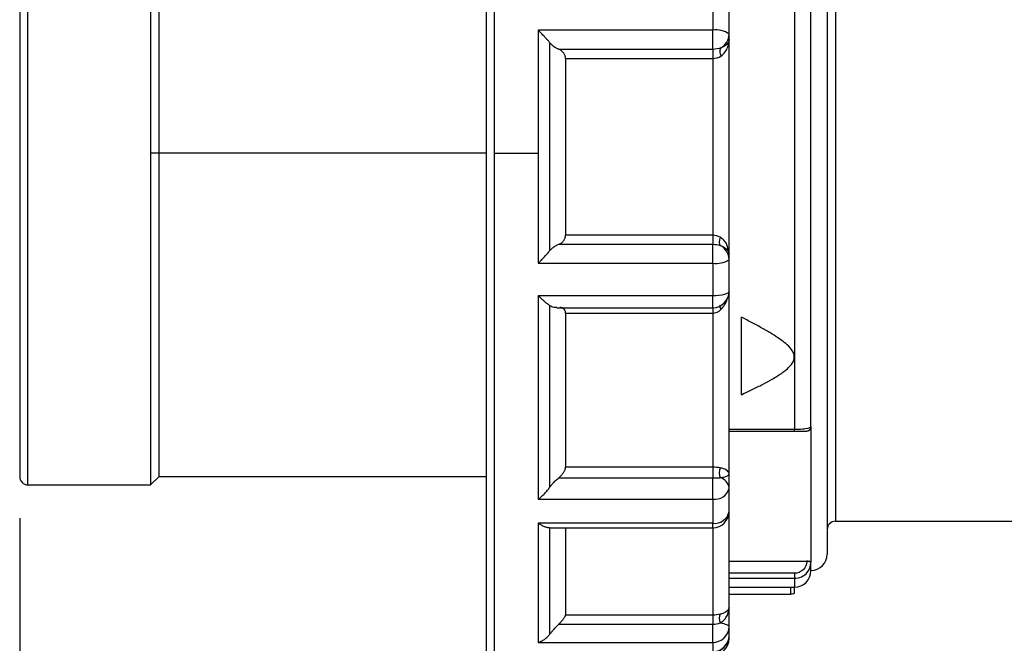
# Model space of a CAD drawing. Header units: inches. Extents: x 0 to 44.2, y 0 to 34.
# Tile 4 of 16: x 18.4 to 23.1, y 17.2 to 20.2. Entities that reach past the tile are written whole.
import ezdxf

# ---------------------------------------------------------------- set-up
doc = ezdxf.new("R2010")
doc.units = ezdxf.units.IN
doc.header["$LTSCALE"] = 4
doc.header["$MEASUREMENT"] = 0
doc.linetypes.add('SLD-Solid', pattern=[0])
doc.layers.add('DIMENSIONS', color=140, linetype='SLD-Solid', lineweight=25)
doc.styles.add('SLDTEXTSTYLE0', font='GOTHIC.TTF', dxfattribs={"width": 0.913})
doc.dimstyles.new('SLDDIMSTYLE1', dxfattribs={"dimtxt": 0.5, "dimasz": 0.6, "dimexe": 0, "dimexo": 0.0625, "dimgap": 0.125, "dimtad": 0, "dimtih": 1, "dimtoh": 1, "dimrnd": 1e-09, "dimzin": 4, "dimdsep": 46, "dimtxsty": 'SLDTEXTSTYLE0', "dimsah": 1, "dimcen": 0.09, "dimadec": 0, "dimazin": 1, "dimtfac": 1, "dimtofl": 0, "dimtmove": 0, "dimatfit": 3, "dimfxl": 0, "dimfrac": 2, "dimtolj": 1, "dimtzin": 12, "dimarcsym": 0})
doc.dimstyles.new('SLDDIMSTYLE2', dxfattribs={"dimtxt": 0.5, "dimasz": 0.6, "dimexe": 0, "dimexo": 0.0625, "dimgap": 0.125, "dimtad": 0, "dimtih": 1, "dimtoh": 1, "dimrnd": 1e-09, "dimzin": 12, "dimdsep": 46, "dimtxsty": 'SLDTEXTSTYLE0', "dimsah": 1, "dimcen": 0.09, "dimadec": 0, "dimazin": 3, "dimtfac": 1, "dimtofl": 0, "dimtmove": 0, "dimatfit": 3, "dimfxl": 0, "dimfrac": 2, "dimtolj": 1, "dimtzin": 12, "dimarcsym": 0})

# ---------------------------------------------------------------- blocks, each defined once
blk = doc.blocks.new('_D_1')
at = {"layer": 'DIMENSIONS'}
for p, q in [((18.4088, 17.7842), (18.4088, 14.0511)), ((25.1116, 17.5991), (25.1116, 14.0511)), ((18.4088, 14.5511), (20.3381, 14.5511)), ((20.9289, 14.5473), (20.7766, 14.5473)), ((20.7766, 14.5473), (20.7766, 13.7535)), ((22.5914, 14.5473), (22.7438, 14.5473)), ((22.7438, 14.5473), (22.7438, 13.7535)), ((25.1116, 14.5511), (23.1823, 14.5511)), ((20.7766, 13.7535), (20.9289, 13.7535)), ((22.7438, 13.7535), (22.5914, 13.7535))]:
    blk.add_line(p, q, dxfattribs=at)
for points in [[(18.4088, 14.5511), (19.0088, 14.4311), (19.0088, 14.6711)], [(25.1116, 14.5511), (24.5116, 14.6711), (24.5116, 14.4311)]]:
    blk.add_solid(points, dxfattribs=at)
at = {"layer": 'DIMENSIONS', "char_height": 0.5, "attachment_point": 1, "style": 'SLDTEXTSTYLE0'}
for s, insert in [('6.70', (21.1137, 15.2875)), ('170.3', (20.9289, 14.3922))]:
    blk.add_mtext(s, dxfattribs=dict(at, insert=insert))
blk = doc.blocks.new('_D_2')
at = {"layer": 'DIMENSIONS'}
for p, q in [((18.4088, 17.7842), (18.4088, 11.5459)), ((30.525, 17.6031), (30.525, 11.5459)), ((18.4088, 12.0459), (23.0448, 12.0459)), ((23.6356, 12.042), (23.4833, 12.042)), ((23.4833, 12.042), (23.4833, 11.2483)), ((25.2981, 12.042), (25.4505, 12.042)), ((25.4505, 12.042), (25.4505, 11.2483)), ((30.525, 12.0459), (25.8889, 12.0459)), ((23.4833, 11.2483), (23.6356, 11.2483)), ((25.4505, 11.2483), (25.2981, 11.2483))]:
    blk.add_line(p, q, dxfattribs=at)
for points in [[(18.4088, 12.0459), (19.0088, 11.9259), (19.0088, 12.1659)], [(30.525, 12.0459), (29.925, 12.1659), (29.925, 11.9259)]]:
    blk.add_solid(points, dxfattribs=at)
at = {"layer": 'DIMENSIONS', "char_height": 0.5, "attachment_point": 1, "style": 'SLDTEXTSTYLE0'}
for s, insert in [('12.12', (23.6356, 12.7823)), ('307.8', (23.6356, 11.887))]:
    blk.add_mtext(s, dxfattribs=dict(at, insert=insert))

msp = doc.modelspace()

# ---------------------------------------------------------------- linework, layer by layer
for p, q in [((20.6943, 19.5413), (20.6943, 22.0117)), ((20.6549, 21.9724), (20.6549, 19.5413)), ((18.4482, 17.9448), (18.4482, 21.1299)), ((19.0387, 21.1333), (19.0387, 19.5413)), ((19.0801, 19.5413), (19.0801, 21.0964)), ((18.4088, 21.0939), (18.4088, 17.9842)), ((22.1391, 21.0199), (22.1391, 18.2113)), ((22.2179, 18.2238), (22.2179, 20.8791)), ((22.2966, 20.7186), (22.2966, 17.6121)), ((21.7454, 20.2898), (21.7454, 20.1333)), ((22.336, 20.2963), (22.336, 17.7696)), ((21.8242, 20.1144), (21.8242, 20.266)), ((21.7454, 20.1333), (20.9057, 20.1333)), ((20.9057, 20.1333), (20.9057, 19.5413)), ((21.7454, 20.0414), (21.7454, 20.1333)), ((21.8242, 20.0889), (21.8242, 20.1144)), ((20.9614, 19.0725), (20.9614, 20.0729)), ((21.8242, 19.0547), (21.8242, 20.0889)), ((21.7454, 20.0414), (21.0045, 20.0414)), ((21.0367, 19.9974), (21.0367, 19.1463)), ((21.0367, 19.9974), (21.7454, 19.9974)), ((21.7454, 19.9974), (21.7454, 19.1463)), ((19.0387, 19.5413), (19.0387, 17.9448)), ((19.0801, 19.5413), (19.0387, 19.5413)), ((19.0801, 17.9861), (19.0801, 19.5413)), ((20.6549, 19.5413), (19.0801, 19.5413)), ((20.6549, 19.5413), (20.6549, 17.1102)), ((20.6943, 19.5413), (20.9057, 19.5413)), ((20.6943, 17.0708), (20.6943, 19.5413)), ((20.9057, 19.5413), (20.9057, 19.0124)), ((21.7454, 19.1463), (21.0367, 19.1463)), ((21.0045, 19.1029), (21.7454, 19.1029)), ((21.7454, 19.0124), (21.7454, 19.1029)), ((21.8242, 19.0547), (21.8215, 19.0666)), ((20.9057, 19.0124), (21.7454, 19.0124)), ((21.7454, 19.0124), (21.7454, 18.8547)), ((21.8242, 19.0292), (21.8242, 19.0547)), ((21.8242, 18.8766), (21.8242, 19.0292)), ((21.8242, 17.9993), (21.8242, 18.8766)), ((21.7454, 18.8547), (20.9057, 18.8547)), ((20.9057, 18.8547), (20.9057, 17.8766)), ((21.7454, 18.7978), (21.7454, 18.8547)), ((20.9614, 17.9342), (20.9614, 18.8072)), ((20.9943, 18.7978), (21.7454, 18.7978)), ((21.0367, 18.7723), (21.0367, 18.0297)), ((21.0367, 18.7723), (21.7454, 18.7723)), ((21.7454, 18.7723), (21.7454, 18.0297)), ((21.8832, 18.3792), (21.8832, 18.7523)), ((21.8832, 18.3791), (21.8973, 18.3857)), ((22.1391, 18.2113), (21.8242, 18.2113)), ((21.8242, 18.2041), (22.1391, 18.2041)), ((22.2179, 18.2238), (22.2179, 17.5735)), ((21.7454, 18.0297), (21.0367, 18.0297)), ((19.0387, 17.9448), (19.0801, 17.9861)), ((19.0801, 17.9861), (20.6549, 17.9861)), ((21.0045, 17.9797), (21.7454, 17.9797)), ((21.7454, 17.8766), (21.7454, 17.9797)), ((21.8242, 17.9297), (21.8242, 17.9993)), ((18.4482, 17.9448), (19.0387, 17.9448)), ((21.8242, 17.8169), (21.8242, 17.9297)), ((20.9057, 17.8766), (21.7454, 17.8766)), ((21.7454, 17.8766), (21.7454, 17.7601)), ((21.8242, 17.357), (21.8242, 17.8169)), ((21.7454, 17.7601), (20.9057, 17.7601)), ((20.9057, 17.7601), (20.9057, 17.1869)), ((20.9612, 17.7381), (21.7454, 17.7381)), ((20.9614, 17.2266), (20.9614, 17.7382)), ((21.0367, 17.7381), (21.0367, 17.3181)), ((21.7454, 17.7381), (21.7454, 17.7601)), ((21.7454, 17.7381), (21.7454, 17.3181)), ((22.336, 17.7696), (23.4383, 17.7696)), ((21.8242, 17.5775), (22.1982, 17.5775)), ((22.1982, 17.5775), (22.1982, 17.5767)), ((22.2179, 17.5716), (22.2179, 17.5735)), ((22.2179, 17.5314), (22.2179, 17.5716)), ((22.1391, 17.5196), (21.8242, 17.5196)), ((21.8242, 17.4952), (22.1391, 17.4952)), ((22.1391, 17.4952), (22.1391, 17.4531)), ((21.8242, 17.4532), (22.1195, 17.4532)), ((22.1195, 17.4532), (22.1195, 17.4196)), ((21.8242, 17.4196), (22.1195, 17.4196)), ((21.8242, 17.262), (21.8242, 17.357)), ((21.7454, 17.3181), (21.0367, 17.3181)), ((21.0045, 17.2748), (21.7454, 17.2748)), ((21.7454, 17.1869), (21.7454, 17.2748)), ((21.8242, 17.2192), (21.8242, 17.262)), ((21.8242, 17.205), (21.8242, 17.2192)), ((20.9057, 17.1869), (21.7454, 17.1869)), ((21.7454, 17.1869), (21.7454, 17.1428))]:
    msp.add_line(p, q)
at = {"flags": 128}
for points in [[(21.8242, 18.8766), (21.8227, 18.8723), (21.8182, 18.8682), (21.8109, 18.8644), (21.8011, 18.8611), (21.7892, 18.8584), (21.7756, 18.8564), (21.7608, 18.8551), (21.7454, 18.8547)], [(21.7808, 17.2802), (21.7902, 17.2787), (21.7987, 17.277), (21.8061, 17.2749), (21.8125, 17.2727), (21.8175, 17.2702), (21.8212, 17.2675), (21.8234, 17.2648), (21.8242, 17.262)], [(21.8218, 17.2), (21.8234, 17.2022), (21.8242, 17.205)]]:
    msp.add_lwpolyline(points, dxfattribs=at)
for centre, radius, start, end in [((21.764, 20.037), 0.0981, 52.1429, 100.9059), ((21.7485, 20.1149), 0.0757, 298.3959, 359.6054), ((21.7483, 19.0286), 0.0758, 0.4469, 64.6206), ((21.7642, 19.117), 0.1063, 259.8193, 304.3482), ((21.7454, 18.8766), 0.0787, 270, 0), ((18.4482, 17.9842), 0.0394, 180, 270), ((21.767, 17.9237), 0.0574, 6.028, 76.1089), ((21.7562, 17.9456), 0.0698, 261.1474, 346.7976), ((21.7454, 17.8169), 0.0787, 270, 0), ((21.7549, 17.83), 0.0705, 262.2966, 349.2851), ((22.336, 17.7302), 0.0394, 90, 180), ((22.2179, 17.6121), 0.0787, 270, 0), ((22.1391, 17.5314), 0.0787, 270, 0), ((22.1195, 17.4669), 0.0472, 270, 295.5794), ((21.7472, 17.2639), 0.077, 268.6543, 358.5879), ((21.7454, 17.2192), 0.0787, 270, 0), ((21.7466, 17.2204), 0.0776, 269.1656, 359.1405), ((21.7454, 17.205), 0.0787, 270, 0)]:
    msp.add_arc(centre, radius, start, end)
for points, knots in [([(20.9614, 20.0729), (20.9602, 20.0743), (20.9578, 20.0772), (20.9539, 20.0818), (20.9497, 20.0867), (20.9451, 20.092), (20.9401, 20.0975), (20.9344, 20.1036), (20.9279, 20.1107), (20.921, 20.1178), (20.9135, 20.1255), (20.9086, 20.1304), (20.9057, 20.1333)], [0, 0, 0, 0, 0.072276, 0.148885, 0.22988, 0.315305, 0.4052, 0.499596, 0.616934, 0.749672, 0.853773, 1, 1, 1, 1]), ([(21.0045, 20.0414), (21.0029, 20.0421), (20.9998, 20.0433), (20.9951, 20.0456), (20.9905, 20.0481), (20.986, 20.0508), (20.9806, 20.0546), (20.9744, 20.0595), (20.9676, 20.0658), (20.9634, 20.0705), (20.9614, 20.0729)], [0, 0, 0, 0, 0.103598, 0.205949, 0.307263, 0.407761, 0.507668, 0.677379, 0.841035, 1, 1, 1, 1]), ([(21.7845, 20.0086), (21.8011, 20.0196), (21.8158, 20.0416), (21.8231, 20.0707), (21.8242, 20.0827), (21.8242, 20.0888), (21.8242, 20.0889), (21.8242, 20.0889)], [0, 0, 0, 0, 0.2410911, 0.3214548, 0.4018185, 0.4018185, 0.4028163, 0.4028163, 0.4028163, 0.4028163]), ([(21.8242, 20.0889), (21.8242, 20.0889), (21.8242, 20.0889), (21.8242, 20.0859), (21.8231, 20.0799), (21.8158, 20.0653), (21.8011, 20.0541), (21.7845, 20.0483)], [0, 0, 0, 0, 0.0009978, 0.0009978, 0.0813615, 0.1617252, 0.4028163, 0.4028163, 0.4028163, 0.4028163]), ([(21.0367, 19.9974), (21.0367, 19.9982), (21.0366, 20), (21.0363, 20.0026), (21.0358, 20.0056), (21.035, 20.0091), (21.0332, 20.014), (21.0303, 20.0199), (21.0261, 20.0259), (21.0212, 20.0311), (21.0159, 20.0354), (21.0103, 20.039), (21.0065, 20.0406), (21.0045, 20.0414)], [0, 0, 0, 0, 0.039944, 0.080406, 0.121747, 0.183869, 0.246666, 0.36689, 0.494581, 0.616237, 0.744266, 0.870239, 1, 1, 1, 1]), ([(21.0045, 19.1029), (21.0058, 19.1034), (21.0084, 19.1044), (21.0122, 19.1064), (21.0165, 19.1091), (21.0212, 19.1129), (21.0261, 19.118), (21.0303, 19.1239), (21.0332, 19.1297), (21.035, 19.1346), (21.0359, 19.1385), (21.0366, 19.1424), (21.0366, 19.145), (21.0367, 19.1463)], [0, 0, 0, 0, 0.0870058, 0.1721067, 0.2558061, 0.3837719, 0.5054848, 0.6331308, 0.7533946, 0.8161608, 0.8783106, 0.9399284, 1, 1, 1, 1]), ([(21.8215, 19.0666), (21.8201, 19.078), (21.8176, 19.0974), (21.8018, 19.1217), (21.7873, 19.1324), (21.7808, 19.1371)], [0, 0, 0, 0, 0.44317, 0.751798, 1, 1, 1, 1]), ([(20.9057, 19.0124), (20.9073, 19.0139), (20.9101, 19.0168), (20.9141, 19.0208), (20.9175, 19.0242), (20.9221, 19.029), (20.9279, 19.035), (20.9353, 19.0429), (20.9425, 19.0508), (20.9496, 19.0587), (20.9559, 19.0659), (20.9596, 19.0703), (20.9614, 19.0725)], [0, 0, 0, 0, 0.078388, 0.146247, 0.203578, 0.25038, 0.383101, 0.500467, 0.640348, 0.770142, 0.889973, 1, 1, 1, 1]), ([(20.9614, 19.0725), (20.9626, 19.0739), (20.965, 19.0767), (20.9689, 19.0806), (20.973, 19.0843), (20.9772, 19.0878), (20.9825, 19.0918), (20.989, 19.0959), (20.9967, 19.0999), (21.0019, 19.1019), (21.0045, 19.1029)], [0, 0, 0, 0, 0.094901, 0.19129, 0.289481, 0.389769, 0.492428, 0.659191, 0.828044, 1, 1, 1, 1]), ([(21.7808, 19.0972), (21.7928, 19.0935), (21.807, 19.0856), (21.8209, 19.0707), (21.8241, 19.0611), (21.8242, 19.0548), (21.8242, 19.0547), (21.8242, 19.0547)], [-0.0009924, -0.0009924, -0.0009924, -0.0009924, 0.1648698, 0.2478009, 0.4136631, 0.4136631, 0.4146555, 0.4146555, 0.4146555, 0.4146555]), ([(20.9614, 18.8072), (20.9602, 18.808), (20.9578, 18.8097), (20.9539, 18.8125), (20.9497, 18.8157), (20.9451, 18.8194), (20.9401, 18.8234), (20.9344, 18.8282), (20.9279, 18.834), (20.921, 18.8402), (20.9135, 18.8472), (20.9086, 18.8519), (20.9057, 18.8547)], [0, 0, 0, 0, 0.072276, 0.148885, 0.22988, 0.315305, 0.4052, 0.499597, 0.616935, 0.749672, 0.853773, 1, 1, 1, 1]), ([(21.7845, 18.7884), (21.7907, 18.7958), (21.8037, 18.8112), (21.8137, 18.831), (21.8152, 18.8425), (21.8154, 18.844)], [0, 0, 0, 0, 0.4498675, 0.9298651, 1, 1, 1, 1]), ([(20.9943, 18.7988), (20.99, 18.7986), (20.9782, 18.798), (20.9679, 18.8036), (20.9614, 18.8072)], [0, 0, 0, 0, 0.363844, 1, 1, 1, 1]), ([(21.0367, 18.7723), (21.0365, 18.7748), (21.0362, 18.7797), (21.033, 18.788), (21.0262, 18.7951), (21.0176, 18.7988), (21.0117, 18.7986), (21.0096, 18.7985)], [0, 0, 0, 0, 0.137594, 0.278886, 0.558538, 0.84086, 1, 1, 1, 1]), ([(21.7454, 18.7984), (21.7454, 18.7985), (21.7454, 18.7986), (21.7454, 18.7936), (21.7454, 18.7848), (21.7454, 18.7765), (21.7454, 18.7723)], [0, 0, 0, 0, 0.166927, 0.444618, 0.722309, 1, 1, 1, 1]), ([(21.7815, 18.8094), (21.7813, 18.8094), (21.7799, 18.809), (21.7795, 18.8051), (21.7805, 18.7981), (21.7831, 18.7916), (21.7845, 18.7884)], [0, 0, 0, 0, 0.046202, 0.364072, 0.681943, 1, 1, 1, 1]), ([(21.8973, 18.3858), (21.9101, 18.3918), (21.9398, 18.4057), (21.9846, 18.4281), (22.0248, 18.4498), (22.0556, 18.4682), (22.0775, 18.4827), (22.0963, 18.4967), (22.112, 18.5104), (22.1253, 18.5251), (22.1354, 18.5416), (22.1397, 18.5607), (22.1361, 18.5766), (22.1303, 18.5884), (22.1192, 18.6049), (22.0982, 18.6251), (22.0661, 18.6489), (22.0288, 18.6729), (21.9846, 18.6986), (21.9351, 18.7255), (21.9007, 18.7433), (21.8832, 18.7523)], [0, 0, 0, 0, 0.06613, 0.153174, 0.234767, 0.280932, 0.322286, 0.359032, 0.39261, 0.422334, 0.455735, 0.487892, 0.52005, 0.536145, 0.553515, 0.616712, 0.673528, 0.740958, 0.822548, 0.909594, 1, 1, 1, 1]), ([(22.2179, 18.2238), (22.2179, 18.2204), (22.2078, 18.2162), (22.173, 18.2121), (22.1528, 18.2113), (22.1391, 18.2113)], [0, 0, 0, 0, 0.1556874, 0.1946092, 0.2724529, 0.2724529, 0.2724529, 0.2724529]), ([(22.1391, 18.2041), (22.1481, 18.2041), (22.1569, 18.2041), (22.1723, 18.2041), (22.1786, 18.2041), (22.1936, 18.2041), (22.1982, 18.2041), (22.1982, 18.2041)], [0, 0, 0, 0, 0.25, 0.25, 0.5, 0.5, 1, 1, 1, 1]), ([(22.1971, 18.2041), (22.1994, 18.2043), (22.2041, 18.2048), (22.2103, 18.208), (22.2153, 18.2132), (22.2167, 18.2177), (22.2175, 18.22)], [0, 0, 0, 0, 0.2349823, 0.4804056, 0.7354418, 1, 1, 1, 1]), ([(21.0045, 17.9797), (21.0058, 17.9807), (21.0084, 17.9828), (21.0122, 17.9863), (21.0165, 17.9906), (21.0212, 17.9958), (21.0261, 18.0023), (21.0303, 18.009), (21.0332, 18.015), (21.035, 18.0197), (21.0359, 18.0232), (21.0366, 18.0266), (21.0366, 18.0287), (21.0367, 18.0297)], [0, 0, 0, 0, 0.087006, 0.172107, 0.255806, 0.383772, 0.505485, 0.633131, 0.753395, 0.816161, 0.878311, 0.939928, 1, 1, 1, 1]), ([(21.8242, 17.9993), (21.8242, 17.9993), (21.8242, 17.9993), (21.8241, 18.0054), (21.8179, 18.0138), (21.7977, 18.0227), (21.7868, 18.0256), (21.7808, 18.0268)], [-0.0009937, -0.0009937, -0.0009937, -0.0009937, 0, 0, 0.2487925, 0.3317234, 0.4146542, 0.4146542, 0.4146542, 0.4146542]), ([(20.9614, 17.9342), (20.9626, 17.9359), (20.965, 17.9393), (20.9689, 17.9443), (20.973, 17.9492), (20.9772, 17.9541), (20.9825, 17.9598), (20.989, 17.9663), (20.9967, 17.9733), (21.0019, 17.9775), (21.0045, 17.9797)], [0, 0, 0, 0, 0.094901, 0.19129, 0.289481, 0.389769, 0.492428, 0.659191, 0.828044, 1, 1, 1, 1]), ([(21.7808, 17.9794), (21.7868, 17.9802), (21.7977, 17.9822), (21.8179, 17.9883), (21.8241, 17.9945), (21.8242, 17.9993), (21.8242, 17.9993), (21.8242, 17.9993)], [-0.0009937, -0.0009937, -0.0009937, -0.0009937, 0.0819372, 0.164868, 0.4136606, 0.4136606, 0.4146542, 0.4146542, 0.4146542, 0.4146542]), ([(20.9057, 17.8766), (20.9073, 17.8778), (20.9101, 17.88), (20.9141, 17.8832), (20.9175, 17.8861), (20.9221, 17.8901), (20.9279, 17.8954), (20.9353, 17.9027), (20.9425, 17.9104), (20.9496, 17.9186), (20.9559, 17.9265), (20.9596, 17.9317), (20.9614, 17.9342)], [0, 0, 0, 0, 0.078387, 0.146246, 0.203576, 0.250377, 0.383097, 0.500463, 0.640345, 0.77014, 0.889972, 1, 1, 1, 1]), ([(20.9614, 17.7382), (20.9602, 17.7381), (20.9578, 17.7381), (20.9539, 17.7385), (20.9497, 17.7391), (20.9451, 17.7402), (20.9401, 17.7418), (20.9344, 17.7439), (20.9279, 17.7468), (20.921, 17.7504), (20.9135, 17.7548), (20.9086, 17.7581), (20.9057, 17.7601)], [0, 0, 0, 0, 0.072277, 0.148886, 0.229881, 0.315307, 0.405203, 0.4996, 0.616937, 0.749674, 0.853774, 1, 1, 1, 1]), ([(22.1982, 17.5767), (22.1982, 17.5618), (22.1918, 17.5468), (22.1698, 17.5258), (22.1545, 17.5196), (22.1391, 17.5196)], [0, 0, 0, 0, 0.5, 0.5, 1, 1, 1, 1]), ([(22.1391, 17.4952), (22.1626, 17.4952), (22.2034, 17.5143), (22.2179, 17.5546), (22.2179, 17.5716)], [0, 0, 0, 0, 0.1340718, 0.2346257, 0.2346257, 0.2346257, 0.2346257]), ([(22.2179, 17.5735), (22.2178, 17.5737), (22.2178, 17.574), (22.2173, 17.5745), (22.2166, 17.575), (22.2157, 17.5754), (22.2146, 17.5757), (22.2134, 17.576), (22.2125, 17.5762), (22.2109, 17.5766), (22.2081, 17.577), (22.2033, 17.5774), (22.1999, 17.5775), (22.1982, 17.5775)], [0, 0, 0, 0, 0.083303, 0.162677, 0.238122, 0.309638, 0.377225, 0.440882, 0.500611, 0.500863, 0.670269, 0.83664, 1, 1, 1, 1]), ([(22.1195, 17.4532), (22.1208, 17.4532), (22.1236, 17.4532), (22.1276, 17.4532), (22.1315, 17.4531), (22.1354, 17.4531), (22.1379, 17.4531), (22.1391, 17.4531)], [0, 0, 0, 0, 0.202073, 0.401453, 0.599788, 0.79875, 1, 1, 1, 1]), ([(22.1398, 17.4242), (22.1398, 17.4243), (22.1398, 17.4243), (22.1398, 17.4248), (22.1398, 17.4256), (22.1398, 17.4267), (22.1397, 17.4281), (22.1397, 17.4303), (22.1396, 17.4338), (22.1395, 17.439), (22.1393, 17.4455), (22.1392, 17.4505), (22.1391, 17.4531)], [0, 0, 0, 0, 0.070303, 0.140483, 0.210547, 0.280502, 0.350352, 0.420105, 0.552741, 0.693559, 0.842623, 1, 1, 1, 1]), ([(21.8242, 17.357), (21.8242, 17.357), (21.8242, 17.357), (21.8241, 17.3488), (21.8179, 17.3381), (21.7977, 17.3272), (21.7868, 17.3237), (21.7808, 17.3223)], [-0.0009896, -0.0009896, -0.0009896, -0.0009896, 0, 0, 0.2487948, 0.3317264, 0.414658, 0.414658, 0.414658, 0.414658]), ([(21.7808, 17.2802), (21.7868, 17.2834), (21.7977, 17.2913), (21.8179, 17.3155), (21.8241, 17.3392), (21.8242, 17.3569), (21.8242, 17.357), (21.8242, 17.357)], [-0.0009896, -0.0009896, -0.0009896, -0.0009896, 0.081942, 0.1648736, 0.4136684, 0.4136684, 0.414658, 0.414658, 0.414658, 0.414658]), ([(21.0045, 17.2748), (21.0058, 17.2761), (21.0084, 17.2788), (21.0122, 17.2828), (21.0165, 17.2875), (21.0212, 17.2929), (21.0261, 17.2989), (21.0303, 17.3047), (21.0332, 17.3093), (21.035, 17.3125), (21.0359, 17.3147), (21.0366, 17.3167), (21.0366, 17.3176), (21.0367, 17.3181)], [0, 0, 0, 0, 0.087006, 0.172107, 0.255806, 0.383772, 0.505485, 0.633131, 0.753395, 0.816161, 0.878311, 0.939928, 1, 1, 1, 1]), ([(20.9614, 17.2266), (20.9626, 17.2281), (20.965, 17.2312), (20.9689, 17.2359), (20.973, 17.2407), (20.9772, 17.2456), (20.9825, 17.2517), (20.989, 17.2587), (20.9967, 17.2668), (21.0019, 17.2721), (21.0045, 17.2748)], [0, 0, 0, 0, 0.094901, 0.19129, 0.289481, 0.389769, 0.492428, 0.659191, 0.828044, 1, 1, 1, 1]), ([(20.9057, 17.1869), (20.9073, 17.1874), (20.9101, 17.1884), (20.9141, 17.1899), (20.9175, 17.1914), (20.9221, 17.1936), (20.9279, 17.1967), (20.9353, 17.2016), (20.9425, 17.207), (20.9496, 17.2133), (20.9559, 17.2198), (20.9596, 17.2244), (20.9614, 17.2266)], [0, 0, 0, 0, 0.078387, 0.146247, 0.203577, 0.250379, 0.3831, 0.500466, 0.640347, 0.770141, 0.889972, 1, 1, 1, 1])]:
    msp.add_open_spline(points, degree=3, knots=knots)
for points in [[(21.7845, 20.0483), (21.7735, 20.0438), (21.7595, 20.0414), (21.7454, 20.0414)], [(21.7454, 20.0414), (21.7454, 20.038), (21.7454, 20.0252), (21.7454, 20.0063), (21.7454, 19.9974)], [(21.7454, 19.9974), (21.7595, 19.9974), (21.7735, 20.0013), (21.7845, 20.0086)], [(21.7845, 20.0483), (21.7814, 20.0447), (21.778, 20.0328), (21.7814, 20.0163), (21.7845, 20.0086)], [(21.7454, 19.1463), (21.7454, 19.1374), (21.7454, 19.1185), (21.7454, 19.1061), (21.7454, 19.1029)], [(21.7808, 19.1371), (21.7705, 19.1432), (21.758, 19.1463), (21.7454, 19.1463)], [(21.7808, 19.1371), (21.7751, 19.1212), (21.7751, 19.104), (21.7808, 19.0972)], [(21.7454, 19.1029), (21.758, 19.1029), (21.7705, 19.1009), (21.7808, 19.0972)], [(21.7454, 18.7723), (21.7595, 18.7723), (21.7735, 18.7781), (21.7845, 18.7884)], [(22.1391, 18.2041), (22.1391, 18.2041), (22.1391, 18.2068), (22.1391, 18.2113)], [(22.1982, 18.2041), (22.2033, 18.2041), (22.2136, 18.2084), (22.2179, 18.2186), (22.2179, 18.2238)], [(21.7808, 18.0268), (21.7705, 18.0289), (21.758, 18.0297), (21.7454, 18.0297)], [(21.7454, 18.0297), (21.7454, 18.0228), (21.7454, 18.0047), (21.7454, 17.9866), (21.7454, 17.9797)], [(21.7808, 18.0268), (21.7751, 18.0129), (21.7751, 17.9926), (21.7808, 17.9794)], [(21.7454, 17.9797), (21.758, 17.9797), (21.7705, 17.9797), (21.7808, 17.9794)], [(22.2179, 17.5716), (22.2179, 17.5729), (22.2136, 17.5756), (22.2033, 17.5767), (22.1982, 17.5767)], [(22.1391, 17.5196), (22.1391, 17.5144), (22.1391, 17.5029), (22.1391, 17.4962), (22.1391, 17.4952)], [(21.7808, 17.3223), (21.7705, 17.3198), (21.758, 17.3181), (21.7454, 17.3181)], [(21.7454, 17.3181), (21.7454, 17.315), (21.7454, 17.3026), (21.7454, 17.2837), (21.7454, 17.2748)], [(21.7808, 17.3223), (21.7751, 17.3142), (21.7751, 17.2961), (21.7808, 17.2802)], [(21.7454, 17.2748), (21.758, 17.2748), (21.7705, 17.2769), (21.7808, 17.2802)]]:
    msp.add_open_spline(points, degree=3)

# ---------------------------------------------------------------- dimensions: what is measured, and where the dimension line sits
at = {"layer": 'DIMENSIONS'}
for base, p2, dimstyle, picture, middle in [((25.1116, 14.5511), (25.1116, 17.7991), 'SLDDIMSTYLE1', '_D_1', (21.7602, 14.5511)), ((30.525, 12.0459), (30.525, 17.8031), 'SLDDIMSTYLE2', '_D_2', (24.4669, 12.0459))]:
    dim = msp.add_linear_dim(base=base, p1=(18.4088, 17.9842), p2=p2, dimstyle=dimstyle, dxfattribs=at)
    dim.commit()
    dim.dimension.update_dxf_attribs({"geometry": picture, "text_midpoint": middle, "dimtype": 160})

doc.saveas('drawing.dxf')
